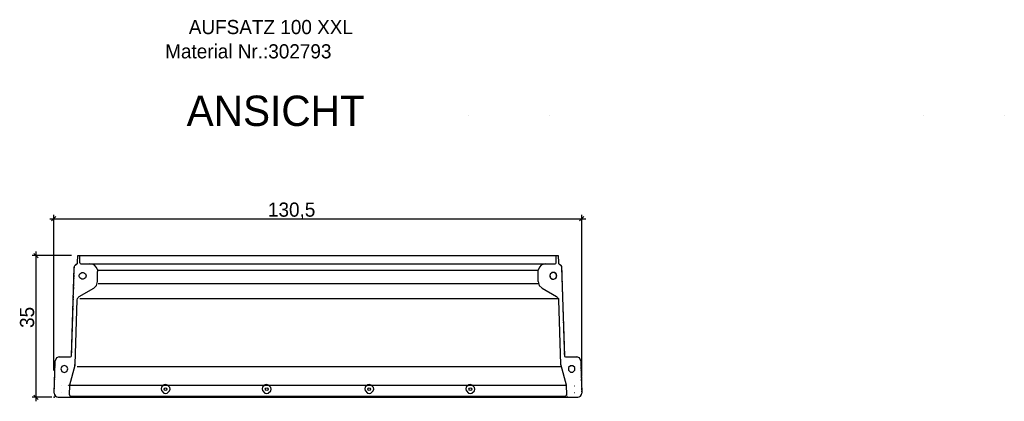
# Model space of a CAD drawing. Extents: x 385 to 662, y -166 to 259.
import ezdxf

# ---------------------------------------------------------------- set-up
doc = ezdxf.new("R2010")
doc.units = 0
doc.linetypes.add('DASHED', pattern=[0.75, 0.5, -0.25])
doc.linetypes.add('SOLID', pattern=[0])
doc.layers.get('0').update_dxf_attribs({"linetype": 'CONTINUOUS'})
doc.layers.add('3', color=7, linetype='CONTINUOUS')
doc.layers.add('5', color=7, linetype='CONTINUOUS')

msp = doc.modelspace()

# ---------------------------------------------------------------- linework, layer by layer
at = {"color": 0, "linetype": 'SOLID'}
for p, q in [((392.240102, -121.145797), (524.755286, -121.145797)), ((393.770432, -120.615467), (392.709772, -121.676127)), ((393.240102, -158.614479), (393.240102, -120.145797)), ((523.224956, -121.676127), (524.285616, -120.615467)), ((523.755286, -160.128027), (523.755286, -120.145797)), ((397.626231, -130.254257), (387.881284, -130.254257)), ((389.411614, -130.784587), (388.350954, -129.723927)), ((388.881284, -166.254257), (388.881284, -129.254257)), ((392.749241, -165.254257), (387.881284, -165.254257)), ((388.350954, -164.723927), (389.411614, -165.784587))]:
    msp.add_line(p, q, dxfattribs=at)
at = {"layer": '5', "color": 7, "linetype": 'DASHED'}
for p, q in [((495.842761, -95.755739), (495.842761, -95.749453)), ((515.842762, -95.755739), (515.842762, -95.749453)), ((608.242763, -95.755739), (608.242763, -95.749453)), ((628.242763, -95.755739), (628.242763, -95.749453))]:
    msp.add_line(p, q, dxfattribs=at)
at = {"layer": '5', "color": 4, "linetype": 'SOLID'}
for p, q in [((399.105361, -131.932269), (399.158065, -130.254257)), ((399.158065, -130.254257), (399.65776, -130.254257)), ((399.65776, -130.254257), (402.150778, -130.254257)), ((399.65776, -132.004257), (399.65776, -130.254257)), ((402.150778, -130.254257), (402.650472, -130.254257)), ((402.650472, -130.254257), (517.461814, -130.254257)), ((514.469102, -130.254257), (514.968797, -130.254257)), ((517.461814, -132.004257), (517.461814, -130.254257)), ((517.461814, -130.254257), (517.961509, -130.254257)), ((517.961509, -130.254257), (518.014213, -131.932269)), ((397.630575, -155.01211), (398.315298, -133.210574)), ((398.315298, -133.210574), (398.382443, -132.880361)), ((398.382443, -132.880361), (398.468917, -132.735787)), ((398.468917, -132.735787), (398.555392, -132.59121)), ((398.555392, -132.59121), (398.814504, -132.375961)), ((398.814504, -132.375961), (398.976113, -132.282598)), ((398.976113, -132.282598), (399.065572, -132.194479)), ((399.065572, -132.194479), (399.100912, -132.073944)), ((399.100912, -132.073944), (399.105361, -131.932269)), ((399.65776, -132.004257), (399.730935, -132.181033)), ((399.730935, -132.181033), (399.907607, -132.254257)), ((399.907607, -132.254257), (402.192074, -132.254257)), ((402.192074, -132.254257), (404.616482, -132.254257)), ((404.026217, -133.6625), (404.090914, -134.154257)), ((404.616482, -132.254257), (514.9275, -132.254257)), ((513.02866, -134.154257), (513.093357, -133.6625)), ((514.9275, -132.254257), (517.211967, -132.254257)), ((517.211967, -132.254257), (517.388639, -132.181033)), ((517.388639, -132.181033), (517.461814, -132.004257)), ((518.014213, -131.932269), (518.018663, -132.073944)), ((518.018663, -132.073944), (518.054002, -132.194479)), ((518.054002, -132.194479), (518.143461, -132.282598)), ((518.143461, -132.282598), (518.30507, -132.375961)), ((518.30507, -132.375961), (518.564183, -132.59121)), ((518.564183, -132.59121), (518.650657, -132.735787)), ((518.650657, -132.735787), (518.737132, -132.880361)), ((518.737132, -132.880361), (518.804277, -133.210574)), ((518.804277, -133.210574), (519.489, -155.01211)), ((400.378461, -134.404109), (400.378481, -134.405993)), ((400.378461, -136.104404), (400.378481, -136.10252)), ((404.090914, -136.675332), (404.090914, -134.154257)), ((513.02866, -136.675332), (513.02866, -134.154257)), ((516.741093, -134.405993), (516.741114, -134.404109)), ((516.741093, -136.10252), (516.741114, -136.104404)), ((399.562747, -140.388232), (403.141494, -138.320779)), ((513.97808, -138.320779), (517.556828, -140.388232)), ((399.06354, -141.222847), (399.130685, -140.892633)), ((399.130685, -140.892633), (399.217159, -140.748057)), ((399.217159, -140.748057), (399.303628, -140.603483)), ((399.303628, -140.603483), (399.562747, -140.388232)), ((517.556828, -140.388232), (517.815947, -140.603483)), ((517.815947, -140.603483), (517.902415, -140.748057)), ((517.902415, -140.748057), (517.98889, -140.892633)), ((517.98889, -140.892633), (518.056034, -141.222847)), ((398.562069, -157.189718), (399.06354, -141.222847)), ((518.056034, -141.222847), (518.557505, -157.189718)), ((394.591909, -155.254257), (397.38085, -155.254257)), ((397.38085, -155.254257), (397.554727, -155.183789)), ((397.554727, -155.183789), (397.630575, -155.01211)), ((519.489, -155.01211), (519.564848, -155.183789)), ((519.564848, -155.183789), (519.738725, -155.254257)), ((519.738725, -155.254257), (522.527665, -155.254257)), ((393.341756, -164.222846), (393.593014, -156.222846)), ((395.848443, -157.404103), (395.848464, -157.405994)), ((397.21083, -162.225932), (398.54313, -157.316572)), ((398.54313, -157.316572), (398.562069, -157.189718)), ((518.557505, -157.189718), (518.576445, -157.316572)), ((518.576445, -157.316572), (519.908744, -162.225932)), ((521.27111, -157.405994), (521.271131, -157.404103)), ((523.526561, -156.222846), (523.777818, -164.222846)), ((395.848443, -159.104411), (395.848464, -159.102521)), ((521.27111, -159.102521), (521.271131, -159.104411)), ((397.126443, -164.696404), (397.202224, -162.283593)), ((397.202224, -162.283593), (397.21083, -162.225932)), ((519.908744, -162.225932), (519.91735, -162.283593)), ((519.91735, -162.283593), (519.993132, -164.696404)), ((394.340652, -165.254257), (397.376168, -165.254257)), ((397.126443, -164.696404), (397.196749, -164.878235)), ((397.196749, -164.878235), (397.376168, -164.954257)), ((397.376168, -164.954257), (398.318209, -164.954257)), ((397.376168, -165.254257), (398.308785, -165.254257)), ((398.308785, -165.254257), (400.86415, -165.254257)), ((398.318209, -164.954257), (400.873251, -164.954257)), ((400.86415, -165.254257), (518.810789, -165.254257)), ((400.873251, -164.954257), (518.801365, -164.954257)), ((518.801365, -164.954257), (519.743406, -164.954257)), ((518.810789, -165.254257), (519.743406, -165.254257)), ((519.743406, -164.954257), (519.922825, -164.878235)), ((519.743406, -165.254257), (522.778923, -165.254257)), ((519.922825, -164.878235), (519.993132, -164.696404))]:
    msp.add_line(p, q, dxfattribs=at)
at = {"layer": '5', "color": 4, "linetype": 'DASHED'}
for p, q in [((397.648025, -155.01211), (398.332748, -133.210574)), ((398.332748, -133.210574), (398.399893, -132.880361)), ((398.399893, -132.880361), (398.486367, -132.735787)), ((398.486367, -132.735787), (398.572842, -132.59121)), ((398.572842, -132.59121), (398.831954, -132.375961)), ((398.831954, -132.375961), (398.993563, -132.282598)), ((398.993563, -132.282598), (399.083022, -132.194479)), ((399.083022, -132.194479), (399.118362, -132.073944)), ((399.118362, -132.073944), (399.122811, -131.932269)), ((517.996763, -131.932269), (518.001213, -132.073944)), ((518.001213, -132.073944), (518.036552, -132.194479)), ((518.036552, -132.194479), (518.126011, -132.282598)), ((518.126011, -132.282598), (518.28762, -132.375961)), ((518.28762, -132.375961), (518.546733, -132.59121)), ((518.546733, -132.59121), (518.633207, -132.735787)), ((518.633207, -132.735787), (518.719682, -132.880361)), ((518.719682, -132.880361), (518.786827, -133.210574)), ((518.786827, -133.210574), (519.47155, -155.01211)), ((400.378464, -134.404244), (400.378481, -134.405993)), ((400.378464, -136.104269), (400.378481, -136.10252)), ((516.741093, -134.405993), (516.74111, -134.404244)), ((516.741093, -136.10252), (516.74111, -136.104269)), ((397.38085, -155.254257), (397.3983, -155.254257)), ((397.3983, -155.254257), (397.572176, -155.183789)), ((397.572176, -155.183789), (397.648025, -155.01211)), ((519.47155, -155.01211), (519.547398, -155.183789)), ((519.547398, -155.183789), (519.721275, -155.254257)), ((519.721275, -155.254257), (519.738725, -155.254257)), ((393.359206, -164.222846), (393.610464, -156.222846)), ((395.848447, -157.404246), (395.848464, -157.405994)), ((398.319253, -157.283644), (398.328481, -157.223743)), ((518.791093, -157.223743), (518.800322, -157.283644)), ((521.27111, -157.405994), (521.271127, -157.404246)), ((523.509111, -156.222846), (523.760368, -164.222846)), ((395.848447, -159.104268), (395.848464, -159.102521)), ((521.27111, -159.102521), (521.271127, -159.104268)), ((395.093685, -162.404257), (395.10765, -162.404257)), ((396.91852, -162.321388), (396.938821, -162.189607)), ((522.011924, -162.404257), (522.025889, -162.404257)), ((395.093685, -164.104257), (395.10765, -164.104257)), ((517.15659, -165.254257), (517.374778, -165.208811)), ((517.15659, -165.254257), (517.328428, -165.221797)), ((519.725956, -165.254257), (520.00576, -165.177665)), ((520.292027, -164.954375), (520.294914, -164.954257)), ((522.011924, -164.104257), (522.025889, -164.104257))]:
    msp.add_line(p, q, dxfattribs=at)
at = {"layer": '5', "color": 0, "linetype": 'SOLID'}
for p, q in [((404.328471, -133.884522), (513.064147, -133.884522)), ((404.185507, -137.172711), (513.02866, -137.172711)), ((399.682117, -140.818313), (518.074558, -140.818313)), ((399.038775, -157.616672), (518.851629, -157.616672)), ((396.965786, -162.263027), (519.916704, -162.263027))]:
    msp.add_line(p, q, dxfattribs=at)
at = {"layer": '5', "color": 4, "linetype": 'SOLID'}
for points in [[(401.219235, -135.254257), (401.186904, -135.471111), (401.062502, -135.717417), (400.832635, -135.947425), (400.532296, -136.071905), (400.207214, -136.071905), (399.906878, -135.947425), (399.677007, -135.717417), (399.552603, -135.416897), (399.552603, -135.091616), (399.677007, -134.791096), (399.906878, -134.561088), (400.207214, -134.436608), (400.532296, -134.436608), (400.832635, -134.561088), (401.062502, -134.791096), (401.186904, -135.037403), (401.219235, -135.254257)], [(515.965, -134.928976), (515.911934, -135.141707), (515.93267, -135.416897), (516.057072, -135.717417), (516.28694, -135.947425), (516.587278, -136.071905), (516.912361, -136.071905), (517.212696, -135.947425), (517.442567, -135.717417), (517.566972, -135.416897), (517.566972, -135.091616), (517.442567, -134.791096), (517.212696, -134.561088), (516.912361, -134.436608), (516.587278, -134.436608), (516.28694, -134.561088), (516.077805, -134.741014), (515.965, -134.928976)], [(403.141494, -138.320779), (403.836524, -137.625325), (404.090914, -136.675332)], [(513.02866, -136.675332), (513.28305, -137.625325), (513.97808, -138.320779)], [(394.591909, -155.254257), (393.896419, -155.536137), (393.593014, -156.222846)], [(523.526561, -156.222846), (523.223156, -155.536137), (522.527665, -155.254257)], [(396.689224, -158.254257), (396.440416, -157.653216), (395.839741, -157.404257), (395.239066, -157.653217), (394.990259, -158.254257), (395.239067, -158.855298), (395.839741, -159.104257), (396.440416, -158.855298), (396.689224, -158.254257)], [(520.495013, -157.928977), (520.495014, -158.579539), (520.954751, -159.039555), (521.604917, -159.039554), (522.064653, -158.579537), (522.064652, -157.928976), (521.604915, -157.468959), (520.954749, -157.46896), (520.495013, -157.928977)], [(421.261007, -164.275832), (421.881725, -163.707332), (421.98374, -163.290639), (421.918449, -162.866645), (421.349668, -162.246234), (420.932769, -162.14427), (420.508566, -162.209528), (419.887849, -162.778028), (419.785834, -163.194721), (419.851124, -163.618715), (420.419905, -164.239125), (420.836804, -164.34109), (421.261007, -164.275832)], [(446.261008, -164.275832), (446.881725, -163.707332), (446.98374, -163.290639), (446.918449, -162.866645), (446.349668, -162.246234), (445.93277, -162.14427), (445.508566, -162.209528), (444.887849, -162.778028), (444.785834, -163.194721), (444.851124, -163.618715), (445.419905, -164.239125), (445.836804, -164.34109), (446.261008, -164.275832)], [(471.611008, -164.275832), (472.231725, -163.707332), (472.33374, -163.290639), (472.268449, -162.866645), (471.699668, -162.246234), (471.28277, -162.14427), (470.858566, -162.209528), (470.237849, -162.778028), (470.135834, -163.194721), (470.201125, -163.618715), (470.769905, -164.239125), (471.186804, -164.34109), (471.611008, -164.275832)], [(496.611008, -164.275832), (497.231725, -163.707332), (497.33374, -163.290639), (497.268449, -162.866645), (496.699668, -162.246234), (496.28277, -162.14427), (495.858566, -162.209528), (495.237849, -162.778028), (495.135834, -163.194721), (495.201125, -163.618715), (495.769906, -164.239125), (496.186804, -164.34109), (496.611008, -164.275832)], [(393.341756, -164.222846), (393.408585, -164.615072), (393.622963, -164.950169), (393.950957, -165.175099), (394.340652, -165.254257)], [(522.778923, -165.254257), (523.168617, -165.175099), (523.496611, -164.950169), (523.710989, -164.615072), (523.777818, -164.222846)]]:
    msp.add_lwpolyline(points, dxfattribs=at)
at = {"layer": '5', "color": 4, "linetype": 'DASHED'}
for points in [[(394.609359, -155.254257), (393.913869, -155.536137), (393.610464, -156.222846)], [(523.509111, -156.222846), (523.205706, -155.536137), (522.510215, -155.254257)], [(393.359206, -164.222846), (393.426035, -164.615072), (393.640413, -164.950169), (393.968407, -165.175099), (394.358102, -165.254257)], [(522.761473, -165.254257), (523.151167, -165.175099), (523.479161, -164.950169), (523.693539, -164.615072), (523.760368, -164.222846)]]:
    msp.add_lwpolyline(points, dxfattribs=at)
at = {"layer": '5', "color": 4, "linetype": 'SOLID'}
for centre in [(420.884787, -163.253673), (445.884787, -163.253673), (471.234787, -163.253673), (496.234787, -163.253673)]:
    msp.add_circle(centre, 0.349914, dxfattribs=at)
for centre, radius, start, end in [((402.191318, -134.153585), 1.899479, 14.983253, 89.977183), ((514.928257, -134.153585), 1.899479, 90.022817, 165.016747), ((516.731652, -135.254257), 0.8502, 270.637662, 449.362338)]:
    msp.add_arc(centre, radius, start, end, dxfattribs=at)
at = {"layer": '5', "color": 4, "linetype": 'DASHED'}
msp.add_arc((516.732941, -135.254257), 0.850052, 89.449411, 270.550589, dxfattribs=at)
msp.add_point((393.326813, -165.254257), dxfattribs=at)
at = {"layer": '5', "color": 4, "linetype": 'SOLID'}
msp.add_point((393.326813, -165.254257), dxfattribs=at)
msp.add_point((393.326813, -165.254257), dxfattribs=at)

# ---------------------------------------------------------------- texts
at = {"color": 0, "linetype": 'SOLID'}
msp.add_text('130,5', height=3.5, dxfattribs=at).set_placement((446.199607, -120.645797))
msp.add_text('35', height=3.5, rotation=90, dxfattribs=at).set_placement((388.381284, -148.130825))
at = {"layer": '3', "color": 7, "linetype": 'SOLID'}
for s, p in [('AUFSATZ 100 XXL', (426.625991, -75.535981)), ('Material Nr.:302793', (420.788262, -81.534109))]:
    msp.add_text(s, height=3.5, dxfattribs=at).set_placement(p)
at = {"layer": '5', "color": 7, "linetype": 'SOLID'}
msp.add_text('ANSICHT', height=7.5, dxfattribs=at).set_placement((426.098955, -98.22486))

doc.saveas('drawing.dxf')
